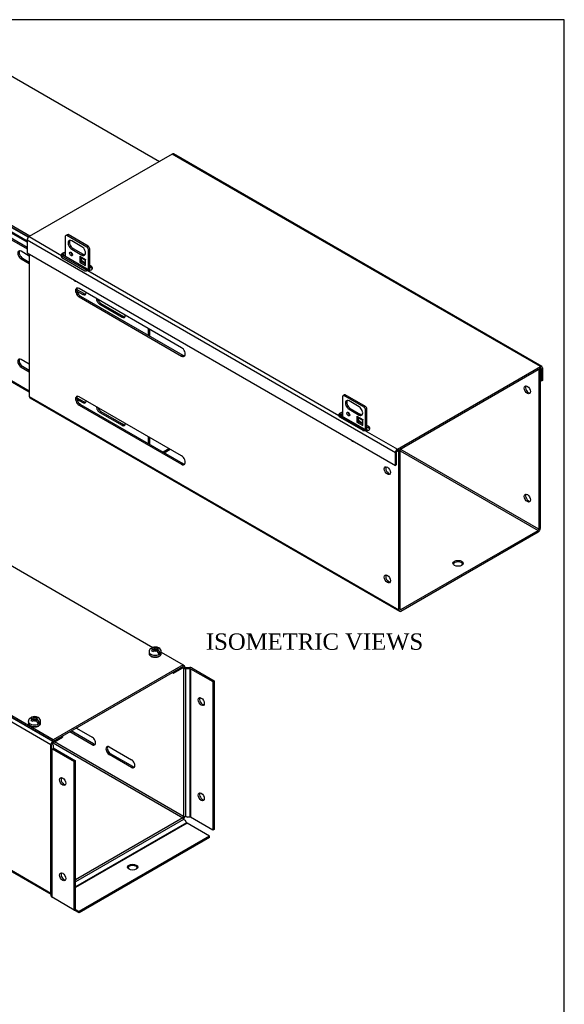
# Model space of a CAD drawing. Header units: inches. Extents: x 0.2 to 89.8, y -0.5 to 59.8.
# Tile 8 of 8: x 73.2 to 89.8, y 29.6 to 59.8. Entities that reach past the tile are written whole.
import ezdxf
from ezdxf.enums import TextEntityAlignment as Align

# ---------------------------------------------------------------- set-up
doc = ezdxf.new("R2010")
doc.units = ezdxf.units.IN
doc.header["$MEASUREMENT"] = 0
for name, color, linetype in [('COM55240', 7, 'Continuous'), ('COM55544-3', 7, 'Continuous'), ('COM55545-3', 7, 'Continuous'), ('COM55546-3', 7, 'Continuous'), ('COM55609-3', 7, 'Continuous'), ('Default', 7, 'Continuous'), ('RVT19019', 7, 'Continuous'), ('SCS19491', 7, 'Continuous')]:
    doc.layers.add(name, color=color, linetype=linetype)
doc.styles.add('SEACAD_Times_New_Roman', font='times.ttf')

# ---------------------------------------------------------------- blocks, each defined once
blk = doc.blocks.new('SE6')
at = {"layer": 'COM55240', "color": 7, "linetype": 'Continuous'}
for p, q in [((74.545, 53.154), (74.545, 52.535)), ((74.603, 53.197), (74.563, 53.174)), ((74.589, 53.18), (74.629, 53.203)), ((75.208, 52.822), (74.589, 53.18)), ((75.248, 52.846), (74.629, 53.203)), ((75.053, 52.835), (74.744, 53.014)), ((74.784, 52.782), (74.744, 52.759)), ((74.744, 52.759), (75.053, 52.58)), ((74.784, 52.782), (75.093, 52.603)), ((75.208, 52.822), (75.248, 52.846)), ((75.252, 52.746), (75.292, 52.769)), ((75.252, 52.127), (75.252, 52.746)), ((75.292, 52.108), (75.292, 52.769)), ((74.987, 52.542), (74.987, 52.363)), ((74.987, 52.542), (74.987, 52.542)), ((74.987, 52.542), (75.164, 52.44)), ((75.164, 52.417), (74.993, 52.515)), ((74.993, 52.515), (75.052, 52.402)), ((75.027, 52.45), (75.027, 52.386)), ((75.093, 52.603), (75.053, 52.58)), ((75.164, 52.261), (75.164, 52.44)), ((75.164, 52.44), (75.164, 52.44)), ((75.027, 52.386), (74.987, 52.363)), ((74.987, 52.363), (75.164, 52.261)), ((75.027, 52.386), (75.164, 52.308)), ((75.052, 52.402), (75.164, 52.337)), ((83.03, 48.255), (83.03, 47.636)), ((83.088, 48.298), (83.048, 48.275)), ((83.074, 48.281), (83.115, 48.304)), ((83.693, 47.923), (83.074, 48.281)), ((83.733, 47.947), (83.115, 48.304)), ((83.538, 47.936), (83.229, 48.115)), ((83.693, 47.923), (83.733, 47.947)), ((83.269, 47.883), (83.229, 47.86)), ((83.229, 47.86), (83.538, 47.681)), ((83.269, 47.883), (83.579, 47.704)), ((83.472, 47.643), (83.472, 47.464)), ((83.472, 47.643), (83.472, 47.643)), ((83.472, 47.643), (83.649, 47.541)), ((83.649, 47.518), (83.478, 47.616)), ((83.478, 47.616), (83.538, 47.503)), ((83.579, 47.704), (83.538, 47.681)), ((83.737, 47.847), (83.778, 47.87)), ((83.737, 47.228), (83.737, 47.847)), ((83.778, 47.209), (83.778, 47.87)), ((83.512, 47.487), (83.472, 47.464)), ((83.472, 47.464), (83.649, 47.362)), ((83.512, 47.551), (83.512, 47.487)), ((83.512, 47.487), (83.649, 47.409)), ((83.538, 47.503), (83.649, 47.438)), ((83.649, 47.362), (83.649, 47.541)), ((83.649, 47.541), (83.649, 47.541))]:
    blk.add_line(p, q, dxfattribs=at)
for centre, major_axis, start_param, end_param in [((74.625, 53.066), (0.063, -0.108), 2.780226, 3.50296), ((74.666, 53.089), (0.063, -0.108), 2.780226, 3.141593), ((74.744, 52.886), (0.078, -0.135), 2.356194, 5.497787), ((74.784, 52.909), (0.078, -0.135), 3.402495, 5.497787), ((75.053, 52.708), (-0.078, 0.135), 2.356194, 5.497787), ((75.171, 52.75), (0.063, -0.108), 1.209429, 1.932163), ((75.212, 52.774), (0.062, -0.108), 1.209429, 1.932163), ((74.762, 52.636), (-0.0313, 0.0541), 0.700868, 2.440725), ((75.048, 52.577), (-0.043, -0.0745), 5.497787, 5.934119), ((75.093, 52.731), (-0.078, 0.135), 2.356194, 2.88069), ((75.224, 52.475), (-0.043, -0.0745), -0.785398, -0.742603), ((83.111, 48.167), (0.063, -0.108), 2.780226, 3.50296), ((83.151, 48.19), (0.063, -0.108), 2.780226, 3.141593), ((83.229, 47.987), (0.078, -0.135), 2.356194, 5.497787), ((83.269, 48.01), (0.078, -0.135), 3.402495, 5.497787), ((83.538, 47.809), (-0.078, 0.135), 2.356194, 5.497787), ((83.657, 47.851), (0.063, -0.108), 1.209429, 1.932163), ((83.697, 47.875), (0.063, -0.108), 1.209429, 1.932163), ((83.247, 47.737), (-0.0313, 0.0541), 0.700868, 2.440725), ((83.533, 47.678), (-0.043, -0.0745), 5.497787, 5.934119), ((83.579, 47.832), (-0.078, 0.135), 2.356194, 2.88069), ((83.71, 47.576), (-0.043, -0.0745), -0.785398, -0.742603)]:
    blk.add_ellipse(centre, major_axis=major_axis, ratio=0.57735, start_param=start_param, end_param=end_param, dxfattribs=at)
for centre, major_axis in [((74.722, 52.613), (-0.0313, 0.0541)), ((83.207, 47.714), (-0.0312, 0.0541))]:
    blk.add_ellipse(centre, major_axis=major_axis, ratio=0.57735, dxfattribs=at)
at = {"layer": 'COM55544-3', "color": 7, "linetype": 'Continuous'}
for p, q in [((73.444, 52.61), (73.444, 48.249)), ((75.213, 52.103), (74.43, 52.555)), ((75.286, 52.107), (74.457, 52.586)), ((78.106, 49.743), (74.969, 51.555)), ((75.009, 51.323), (74.969, 51.3)), ((74.969, 51.3), (78.106, 49.488)), ((75.009, 51.323), (78.147, 49.511)), ((78.147, 49.511), (78.106, 49.488)), ((89.018, 49.078), (89.041, 49.065)), ((89.081, 49.088), (89.041, 49.065)), ((89.041, 49.065), (89.041, 44.19)), ((89.059, 49.101), (89.081, 49.088)), ((89.081, 49.088), (89.081, 44.213)), ((73.444, 48.249), (84.758, 41.717)), ((78.106, 46.431), (74.969, 48.242)), ((73.462, 48.209), (84.775, 41.677)), ((75.009, 48.01), (74.969, 47.987)), ((74.969, 47.987), (78.106, 46.176)), ((75.009, 48.01), (78.147, 46.199)), ((83.691, 47.208), (82.917, 47.655)), ((83.772, 47.208), (82.942, 47.687)), ((83.03, 47.66), (82.963, 47.698)), ((83.802, 47.214), (83.778, 47.228)), ((84.758, 46.592), (84.735, 46.605)), ((84.758, 46.592), (84.798, 46.615)), ((84.758, 41.717), (84.758, 46.592)), ((84.798, 46.615), (84.776, 46.628)), ((89.041, 44.19), (84.796, 46.64)), ((84.798, 41.74), (84.798, 46.615)), ((84.798, 46.592), (89.02, 44.154)), ((78.147, 46.199), (78.106, 46.176)), ((84.818, 41.728), (89.02, 44.154)), ((84.818, 41.682), (89.02, 44.108)), ((84.818, 41.728), (84.798, 41.74))]:
    blk.add_line(p, q, dxfattribs=at)
for centre, major_axis, start_param, end_param in [((74.969, 51.427), (0.078, -0.135), 2.356194, 5.497787), ((75.009, 51.451), (0.078, -0.135), 3.402495, 5.497787), ((78.106, 49.616), (-0.078, 0.135), 2.356194, 5.497787), ((78.147, 49.639), (-0.078, 0.135), 2.356194, 2.88069), ((88.727, 48.476), (0.067, -0.115), 3.44948, 5.975298), ((73.505, 48.284), (0.043, 0.0745), 2.356194, 3.141593), ((74.969, 48.115), (0.078, -0.135), 2.356194, 5.497787), ((75.009, 48.138), (0.078, -0.135), 3.402495, 5.497787), ((78.106, 46.303), (-0.078, 0.135), 2.356194, 5.497787), ((78.147, 46.326), (-0.078, 0.135), 2.356194, 2.88069), ((84.444, 46.003), (-0.067, 0.115), 0.307887, 2.833706), ((88.727, 45.163), (0.067, -0.115), 3.44948, 5.975298), ((89.02, 44.178), (-0.043, -0.0745), 0.785398, 2.356194), ((89.02, 44.178), (-0.0145, -0.0251), 0.785398, 2.356194), ((86.566, 43.099), (0.156, 0), 0.260902, 2.88069), ((84.444, 42.69), (-0.067, 0.115), 0.307887, 2.833706), ((84.818, 41.752), (0.043, 0.0745), 2.356194, 3.926991), ((84.818, 41.752), (0.0145, 0.0251), 2.356194, 3.926991)]:
    blk.add_ellipse(centre, major_axis=major_axis, ratio=0.57735, start_param=start_param, end_param=end_param, dxfattribs=at)
for centre, major_axis in [((88.687, 48.452), (-0.067, 0.115)), ((84.404, 45.98), (-0.067, 0.115)), ((88.687, 45.14), (-0.067, 0.115)), ((86.566, 43.145), (0.156, 0)), ((84.404, 42.667), (-0.067, 0.115))]:
    blk.add_ellipse(centre, major_axis=major_axis, ratio=0.57735, dxfattribs=at)
at = {"layer": 'COM55545-3', "color": 7, "linetype": 'Continuous'}
for p, q in [((77.817, 55.67), (73.438, 53.142)), ((89.086, 49.163), (77.817, 55.67)), ((89.129, 49.168), (77.86, 55.674)), ((84.647, 46.53), (73.378, 53.037)), ((73.378, 53.037), (73.378, 52.648)), ((73.438, 53.142), (74.43, 52.569)), ((73.378, 52.648), (84.647, 46.142)), ((74.43, 52.536), (74.43, 52.569)), ((74.437, 52.502), (75.144, 52.094)), ((75.164, 52.335), (75.027, 52.413)), ((75.347, 52.228), (75.292, 52.26)), ((75.347, 52.182), (75.292, 52.214)), ((75.347, 52.182), (75.347, 52.228)), ((75.231, 52.107), (82.915, 47.67)), ((84.708, 46.635), (89.086, 49.163)), ((84.708, 46.589), (89.086, 49.117)), ((89.086, 49.117), (89.107, 49.105)), ((89.147, 49.128), (89.147, 48.74)), ((89.107, 49.105), (89.107, 48.716)), ((89.107, 48.716), (89.081, 48.731)), ((89.147, 48.74), (89.107, 48.716)), ((82.94, 47.625), (83.647, 47.217)), ((83.649, 47.436), (83.512, 47.514)), ((83.833, 47.329), (83.778, 47.361)), ((83.833, 47.283), (83.778, 47.315)), ((83.833, 47.283), (83.833, 47.329)), ((83.716, 47.208), (84.708, 46.635)), ((84.647, 46.142), (84.647, 46.53)), ((84.687, 46.165), (84.687, 46.553)), ((84.647, 46.142), (84.687, 46.165))]:
    blk.add_line(p, q, dxfattribs=at)
blk.add_arc((82.964, 47.667), 0.0484, 176.0783, 240.1001, dxfattribs=at)
for centre, major_axis, start_param, end_param in [((77.817, 55.6), (-0.043, -0.0745), 3.141593, 3.926991), ((73.438, 53.072), (-0.043, -0.0745), 3.926991, 5.497787), ((74.552, 52.586), (0.125, 0), 1.627395, 3.368395), ((74.552, 52.539), (0.125, 0), 1.627395, 2.914791), ((75.259, 52.177), (-0.125, 0), 1.343994, 3.926991), ((75.259, 52.131), (-0.125, 0), 3.469899, 3.926991), ((89.086, 49.093), (-0.043, -0.0745), 2.356194, 3.926991), ((89.086, 49.093), (-0.0145, -0.0251), 2.356194, 3.926991), ((83.037, 47.687), (0.125, 0), 1.627395, 3.368395), ((83.037, 47.64), (0.125, 0), 1.627395, 2.852191), ((83.744, 47.278), (-0.125, 0), 1.343994, 3.926991), ((83.744, 47.232), (-0.125, 0), 3.469899, 3.926991), ((84.708, 46.565), (0.043, 0.0745), 0.785398, 2.356194), ((84.708, 46.565), (0.0145, 0.0251), 0.785398, 2.356194)]:
    blk.add_ellipse(centre, major_axis=major_axis, ratio=0.57735, start_param=start_param, end_param=end_param, dxfattribs=at)
for points, knots in [([(74.43, 52.569), (74.428, 52.565), (74.426, 52.56), (74.423, 52.549), (74.423, 52.543), (74.423, 52.533), (74.423, 52.53), (74.424, 52.524), (74.425, 52.52), (74.428, 52.511), (74.432, 52.505), (74.437, 52.502)], [0, 0, 0, 0, 0.25, 0.25, 0.5, 0.5, 0.625, 0.625, 0.75, 0.75, 1, 1, 1, 1]), ([(74.436, 52.505), (74.436, 52.505), (74.436, 52.506), (74.435, 52.513), (74.433, 52.524), (74.43, 52.536)], [0.2269972, 0.2269972, 0.2269972, 0.2269972, 0.291325, 0.3959735, 1, 1, 1, 1]), ([(75.144, 52.094), (75.15, 52.091), (75.157, 52.09), (75.167, 52.091), (75.171, 52.092), (75.178, 52.094), (75.182, 52.095), (75.193, 52.098), (75.201, 52.1), (75.216, 52.104), (75.223, 52.106), (75.231, 52.107)], [0, 0, 0, 0, 0.25, 0.25, 0.375, 0.375, 0.5, 0.5, 0.75, 0.75, 1, 1, 1, 1]), ([(83.647, 47.217), (83.651, 47.215), (83.655, 47.213), (83.665, 47.21), (83.671, 47.209), (83.682, 47.208), (83.689, 47.208), (83.702, 47.208), (83.709, 47.208), (83.716, 47.208)], [0, 0, 0, 0, 0.25, 0.25, 0.5, 0.5, 0.75, 0.75, 1, 1, 1, 1])]:
    blk.add_open_spline(points, degree=3, knots=knots, dxfattribs=at)
at = {"layer": 'COM55546-3', "color": 7, "linetype": 'Continuous'}
for p, q in [((73.378, 53.004), (67.994, 56.112)), ((68.055, 56.218), (73.415, 53.123)), ((73.378, 52.972), (72.449, 53.508)), ((72.449, 53.304), (73.378, 52.768)), ((72.49, 53.327), (73.378, 52.815)), ((73.444, 52.548), (73.194, 52.693)), ((73.234, 52.486), (73.194, 52.463)), ((73.194, 52.463), (73.444, 52.319)), ((73.234, 52.486), (73.444, 52.365)), ((67.994, 51.569), (73.444, 48.423)), ((68.012, 51.53), (73.444, 48.394)), ((74.899, 51.525), (75.121, 51.397)), ((74.903, 51.477), (75.081, 51.374)), ((75.121, 51.397), (75.081, 51.374)), ((75.638, 51.098), (75.598, 51.075)), ((75.598, 51.075), (76.283, 50.679)), ((75.638, 51.098), (76.324, 50.703)), ((76.324, 50.703), (76.283, 50.679)), ((77.09, 50.122), (77.09, 50.33)), ((77.13, 50.098), (77.13, 50.307)), ((73.444, 49.237), (73.194, 49.381)), ((73.234, 49.175), (73.194, 49.152)), ((73.194, 49.152), (73.444, 49.008)), ((73.234, 49.175), (73.444, 49.054)), ((74.899, 48.214), (75.121, 48.086)), ((74.902, 48.166), (75.081, 48.062)), ((75.121, 48.086), (75.081, 48.062)), ((75.638, 47.787), (75.598, 47.764)), ((75.598, 47.764), (76.283, 47.368)), ((75.638, 47.787), (76.324, 47.392)), ((76.324, 47.392), (76.283, 47.368)), ((77.09, 46.809), (77.09, 47.018)), ((77.13, 46.786), (77.13, 46.994)), ((77.536, 46.552), (77.716, 46.656)), ((77.576, 46.528), (77.757, 46.633))]:
    blk.add_line(p, q, dxfattribs=at)
for centre, major_axis, start_param, end_param in [((73.194, 52.578), (0.07, -0.122), 2.356194, 5.497787), ((73.234, 52.601), (0.07, -0.122), 3.432549, 5.497787), ((75.081, 51.488), (-0.07, 0.122), 2.356194, 3.941226), ((75.121, 51.511), (-0.07, 0.122), 2.356194, 2.850636), ((75.598, 51.19), (0.07, -0.122), 3.912755, 5.497787), ((75.638, 51.213), (0.07, -0.122), 4.329207, 5.497787), ((76.283, 50.794), (-0.07, 0.122), 2.356194, 3.941226), ((76.324, 50.817), (-0.07, 0.122), 2.356194, 2.850636), ((73.194, 49.267), (0.07, -0.122), 2.356194, 5.497787), ((73.234, 49.29), (0.07, -0.122), 3.432549, 5.497787), ((75.081, 48.177), (-0.07, 0.122), 2.356194, 3.92877), ((75.121, 48.2), (-0.07, 0.122), 2.356194, 2.850636), ((75.598, 47.879), (0.07, -0.122), 3.925211, 5.497787), ((75.638, 47.902), (0.07, -0.122), 4.342783, 5.497787), ((76.283, 47.483), (-0.07, 0.122), 2.356194, 3.92877), ((76.324, 47.506), (-0.07, 0.122), 2.356194, 2.850636)]:
    blk.add_ellipse(centre, major_axis=major_axis, ratio=0.57735, start_param=start_param, end_param=end_param, dxfattribs=at)
at = {"layer": 'COM55609-3', "color": 7, "linetype": 'Continuous'}
for p, q in [((72.787, 58.123), (77.427, 55.445)), ((73.456, 53.152), (68.051, 56.272)), ((73.419, 53.127), (68.051, 56.225))]:
    blk.add_line(p, q, dxfattribs=at)
at = {"layer": 'RVT19019', "color": 7, "linetype": 'Continuous'}
for centre in [(74.83, 51.883), (83.315, 46.984)]:
    blk.add_ellipse(centre, major_axis=(-0.0525, 0.0909), ratio=0.57735, start_param=1.815095, end_param=2.897294, dxfattribs=at)
for points, knots in [([(74.784, 51.836), (74.785, 51.835), (74.791, 51.826), (74.805, 51.81), (74.822, 51.796), (74.831, 51.79), (74.834, 51.788)], [0.90197737, 0.90197737, 0.90197737, 0.90197737, 0.90775151, 0.94660507, 0.98580383, 1, 1, 1, 1]), ([(74.834, 51.788), (74.838, 51.786), (74.849, 51.78), (74.868, 51.775), (74.881, 51.775), (74.887, 51.776)], [0, 0, 0, 0, 0.02119426, 0.06118687, 0.09237649, 0.09237649, 0.09237649, 0.09237649]), ([(83.269, 46.937), (83.27, 46.936), (83.276, 46.927), (83.29, 46.911), (83.307, 46.897), (83.316, 46.891), (83.319, 46.889)], [0.90197737, 0.90197737, 0.90197737, 0.90197737, 0.90775151, 0.94660507, 0.98580383, 1, 1, 1, 1]), ([(83.319, 46.889), (83.324, 46.887), (83.335, 46.881), (83.353, 46.876), (83.367, 46.876), (83.373, 46.877)], [0, 0, 0, 0, 0.02119426, 0.06118687, 0.09237649, 0.09237649, 0.09237649, 0.09237649])]:
    blk.add_open_spline(points, degree=3, knots=knots, dxfattribs=at)
blk = doc.blocks.new('SE7')
at = {"layer": 'COM55546-3', "color": 7, "linetype": 'Continuous'}
for p, q in [((68.475, 40.984), (74.166, 37.698)), ((74.105, 37.593), (68.475, 40.844)), ((77.822, 39.8), (77.854, 39.781)), ((77.854, 39.781), (78.147, 39.95)), ((77.854, 39.818), (77.854, 39.781)), ((78.147, 39.95), (78.167, 39.938)), ((78.19, 40.001), (78.151, 40.024)), ((78.167, 39.938), (78.208, 39.962)), ((78.167, 39.938), (78.167, 35.395)), ((78.228, 39.957), (78.357, 39.957)), ((78.228, 39.924), (78.357, 39.924)), ((78.228, 39.924), (78.228, 35.407)), ((78.357, 39.924), (78.357, 35.376)), ((78.378, 39.919), (79.06, 39.525)), ((78.378, 39.919), (78.378, 35.371)), ((78.418, 39.942), (79.1, 39.549)), ((79.06, 39.525), (79.1, 39.549)), ((79.06, 39.525), (79.06, 34.977)), ((79.1, 39.549), (79.1, 35)), ((75.372, 37.594), (74.687, 37.99)), ((75.412, 37.618), (74.728, 38.013)), ((74.886, 38.104), (75.372, 37.824)), ((74.166, 37.652), (74.459, 37.821)), ((74.166, 37.698), (74.171, 37.701)), ((78.167, 35.395), (74.212, 37.679)), ((74.459, 37.858), (74.459, 37.821)), ((74.145, 37.616), (74.105, 37.593)), ((74.105, 33.05), (74.105, 37.593)), ((74.114, 37.581), (74.114, 37.507)), ((74.114, 32.958), (74.114, 37.507)), ((74.139, 37.472), (74.821, 37.078)), ((74.139, 32.923), (74.139, 37.472)), ((74.171, 37.655), (78.147, 35.36)), ((74.171, 37.581), (74.171, 37.507)), ((74.179, 37.495), (74.861, 37.101)), ((75.372, 37.594), (75.412, 37.618)), ((75.889, 37.525), (76.574, 37.13)), ((74.861, 37.101), (74.821, 37.078)), ((74.821, 32.53), (74.821, 37.078)), ((74.861, 32.553), (74.861, 37.101)), ((75.889, 37.296), (75.929, 37.319)), ((76.574, 36.9), (75.889, 37.296)), ((76.614, 36.924), (75.929, 37.319)), ((76.574, 36.9), (76.614, 36.924)), ((68.475, 36.3), (74.105, 33.05)), ((68.475, 36.271), (74.114, 33.016)), ((78.147, 35.36), (74.861, 33.463)), ((78.167, 35.301), (74.861, 33.392)), ((78.221, 35.271), (78.167, 35.301)), ((78.259, 35.205), (78.221, 35.271)), ((78.228, 35.407), (78.282, 35.376)), ((78.357, 35.376), (78.282, 35.376)), ((79.06, 34.977), (78.378, 35.371)), ((78.259, 35.205), (74.861, 33.243)), ((78.273, 35.19), (74.861, 33.22)), ((78.955, 34.796), (78.273, 35.19)), ((79.1, 35), (79.06, 34.977)), ((78.955, 34.796), (74.966, 32.493)), ((78.955, 34.749), (74.966, 32.446)), ((78.955, 34.749), (78.955, 34.796)), ((74.105, 33.05), (74.114, 33.055)), ((74.821, 32.53), (74.139, 32.923)), ((74.821, 32.53), (74.861, 32.553)), ((74.861, 32.553), (74.966, 32.493)), ((74.966, 32.446), (74.821, 32.53)), ((74.966, 32.446), (74.966, 32.493))]:
    blk.add_line(p, q, dxfattribs=at)
for centre, start, end in [((78.008, 35.278), 8.281, 30.4271), ((78.169, 35.556), 269.5729, 291.719)]:
    blk.add_arc(centre, 0.161, start, end, dxfattribs=at)
for centre, major_axis, start_param, end_param in [((78.147, 39.927), (-0.0145, -0.0251), 2.356194, 3.926991), ((78.147, 39.927), (-0.043, -0.0745), 2.356194, 3.868676), ((78.228, 39.974), (-0.086, 0), 0.785398, 1.570796), ((78.228, 39.974), (-0.029, 0), 0.785398, 1.570796), ((78.357, 39.907), (0.086, 0), 0.785398, 1.570796), ((78.357, 39.907), (0.029, 0), 0.785398, 1.570796), ((78.747, 38.936), (0.066, -0.115), 3.44948, 5.975298), ((74.166, 37.628), (0.043, 0.0745), 0.785398, 2.356194), ((75.372, 37.709), (-0.07, 0.122), 2.356194, 5.497787), ((74.085, 37.581), (0.029, 0), 0, 0.785398), ((74.2, 37.507), (-0.086, 0), 0, 0.785398), ((74.166, 37.628), (0.0145, 0.0251), 0.785398, 2.356194), ((74.085, 37.581), (0.086, 0), 0, 0.785398), ((74.2, 37.507), (-0.029, 0), 0, 0.785398), ((75.412, 37.732), (-0.07, 0.122), 2.356194, 2.850636), ((75.889, 37.411), (0.07, -0.122), 2.356194, 5.497787), ((75.929, 37.434), (0.07, -0.122), 3.432549, 5.497787), ((76.574, 37.015), (-0.07, 0.122), 2.356194, 5.497787), ((76.614, 37.038), (-0.07, 0.122), 2.356194, 2.850636), ((74.508, 36.489), (-0.066, 0.115), 0.307887, 2.833706), ((78.747, 36.021), (0.066, -0.115), 3.44948, 5.975298), ((78.147, 35.383), (-0.0145, -0.0251), 0.785398, 2.356194), ((78.147, 35.383), (-0.043, -0.0745), 1.029741, 2.111868), ((78.357, 35.359), (0.029, 0), 0.785398, 1.570796), ((78.273, 35.213), (0.0145, -0.0251), 4.712389, 5.497787), ((76.607, 33.802), (0.156, 0), 0.260902, 2.88069), ((74.508, 33.574), (-0.067, 0.115), 0.307887, 2.833706), ((74.166, 33.085), (0.043, 0.0745), 2.356194, 2.891087), ((74.2, 32.958), (0.086, 0), 3.141593, 3.926991)]:
    blk.add_ellipse(centre, major_axis=major_axis, ratio=0.57735, start_param=start_param, end_param=end_param, dxfattribs=at)
for centre, major_axis in [((78.706, 38.913), (0.066, -0.115)), ((74.467, 36.466), (-0.066, 0.115)), ((78.706, 35.998), (0.066, -0.115)), ((76.607, 33.848), (-0.156, 0)), ((74.467, 33.55), (-0.067, 0.115))]:
    blk.add_ellipse(centre, major_axis=major_axis, ratio=0.57735, dxfattribs=at)
blk.add_open_spline([(74.105, 33.05), (74.111, 33.055), (74.114, 33.06), (74.114, 33.064)], degree=3, dxfattribs=at)
at = {"layer": 'COM55609-3', "color": 7, "linetype": 'Continuous'}
for p, q in [((72.414, 43.348), (77.22, 40.573)), ((74.179, 37.743), (68.475, 41.036)), ((74.179, 37.696), (68.475, 40.99)), ((77.483, 40.421), (78.151, 40.036)), ((78.151, 40.036), (74.179, 37.743)), ((78.151, 39.989), (74.179, 37.696)), ((78.151, 40.036), (78.151, 39.989)), ((74.179, 37.696), (74.179, 37.743))]:
    blk.add_line(p, q, dxfattribs=at)
at = {"layer": 'SCS19491', "color": 7, "linetype": 'Continuous'}
for p, q in [((77.108, 40.438), (77.108, 40.389)), ((77.189, 40.471), (77.233, 40.448)), ((77.209, 40.537), (77.251, 40.513)), ((77.251, 40.513), (77.209, 40.487)), ((77.233, 40.448), (77.251, 40.462)), ((77.251, 40.513), (77.251, 40.462)), ((77.283, 40.482), (77.251, 40.501)), ((77.251, 40.462), (77.293, 40.489)), ((77.292, 40.539), (77.252, 40.562)), ((77.332, 40.564), (77.292, 40.539)), ((77.292, 40.488), (77.292, 40.539)), ((77.293, 40.489), (77.34, 40.462)), ((77.334, 40.504), (77.302, 40.484)), ((77.354, 40.573), (77.332, 40.564)), ((77.334, 40.514), (77.378, 40.542)), ((77.383, 40.486), (77.334, 40.514)), ((77.334, 40.514), (77.334, 40.465)), ((77.398, 40.55), (77.354, 40.573)), ((77.354, 40.527), (77.354, 40.573)), ((77.447, 40.388), (77.375, 40.429)), ((77.483, 40.389), (77.483, 40.438)), ((73.415, 38.306), (73.415, 38.257)), ((73.495, 38.338), (73.539, 38.315)), ((73.515, 38.405), (73.557, 38.381)), ((73.557, 38.381), (73.515, 38.354)), ((73.539, 38.315), (73.557, 38.329)), ((73.557, 38.381), (73.557, 38.33)), ((73.589, 38.35), (73.557, 38.368)), ((73.557, 38.329), (73.6, 38.356)), ((73.598, 38.406), (73.558, 38.429)), ((73.638, 38.431), (73.598, 38.406)), ((73.598, 38.355), (73.598, 38.406)), ((73.6, 38.356), (73.646, 38.329)), ((73.64, 38.371), (73.608, 38.351)), ((73.66, 38.441), (73.638, 38.431)), ((73.64, 38.382), (73.685, 38.409)), ((73.689, 38.354), (73.64, 38.382)), ((73.64, 38.382), (73.64, 38.333)), ((73.704, 38.418), (73.66, 38.441)), ((73.66, 38.394), (73.66, 38.441)), ((73.753, 38.255), (73.681, 38.297)), ((73.79, 38.257), (73.79, 38.306))]:
    blk.add_line(p, q, dxfattribs=at)
for centre, radius, start, end in [((77.239, 40.437), 0.131, 128.3567, 179.3774), ((77.269, 40.391), 0.113, 122.3801, 135.361), ((77.296, 40.343), 0.241, 61.86, 111.0161), ((77.263, 40.341), 0.144, 9.0275, 57.3569), ((77.414, 40.486), 0.0663, 104.2365, 122.8956), ((77.305, 40.365), 0.144, 9.0278, 57.3565), ((77.347, 40.436), 0.136, 1.0796, 62.4816), ((73.545, 38.304), 0.131, 128.3567, 179.3774), ((73.575, 38.259), 0.113, 122.3801, 135.361), ((73.602, 38.211), 0.241, 61.86, 111.0161), ((73.569, 38.208), 0.144, 9.0275, 57.3569), ((73.721, 38.354), 0.0663, 104.2365, 122.8956), ((73.611, 38.233), 0.144, 9.0278, 57.3565), ((73.653, 38.303), 0.136, 1.0796, 62.4816)]:
    blk.add_arc(centre, radius, start, end, dxfattribs=at)
for centre, major_axis, start_param, end_param in [((77.296, 40.438), (0.188, 0), 3.141233, 6.283185), ((77.296, 40.389), (-0.188, 0), 0, 3.141593), ((77.296, 40.512), (0.0975, 0), 2.668961, 3.601967), ((77.296, 40.512), (-0.0975, 0), 1.086759, 2.043428), ((77.296, 40.512), (0.0975, 0), 1.189355, 2.043428), ((77.296, 40.512), (-0.0975, 0), 2.668961, 3.704562), ((77.296, 40.451), (0.186, 0), 5.336001, 5.659573), ((77.296, 40.438), (0.188, 0), 0, 0.000351), ((73.602, 38.306), (0.188, 0), 3.141233, 6.283185), ((73.602, 38.379), (0.0975, 0), 2.668961, 3.601967), ((73.602, 38.379), (-0.0975, 0), 1.086759, 2.043428), ((73.602, 38.379), (0.0975, 0), 1.189355, 2.043428), ((73.602, 38.379), (-0.0975, 0), 2.668961, 3.704562), ((73.602, 38.306), (0.188, 0), 0, 0.000351), ((73.602, 38.257), (-0.188, 0), 0, 3.141593), ((73.602, 38.318), (0.186, 0), 5.336001, 5.659573)]:
    blk.add_ellipse(centre, major_axis=major_axis, ratio=0.57735, start_param=start_param, end_param=end_param, dxfattribs=at)
for points, knots in [([(77.109, 40.389), (77.109, 40.388), (77.108, 40.38), (77.112, 40.363), (77.123, 40.341), (77.139, 40.322), (77.156, 40.309), (77.166, 40.303), (77.169, 40.301)], [0, 0, 0, 0, 0.026647, 0.250109, 0.472044, 0.700337, 0.938705, 1, 1, 1, 1]), ([(77.158, 40.54), (77.158, 40.54), (77.159, 40.54), (77.162, 40.542), (77.164, 40.544), (77.17, 40.546), (77.173, 40.546), (77.18, 40.547), (77.183, 40.547), (77.191, 40.545), (77.194, 40.544), (77.202, 40.541), (77.205, 40.54), (77.209, 40.537)], [0.3580859, 0.3580859, 0.3580859, 0.3580859, 0.375, 0.375, 0.5, 0.5, 0.625, 0.625, 0.75, 0.75, 0.875, 0.875, 1, 1, 1, 1]), ([(77.169, 40.301), (77.174, 40.298), (77.187, 40.291), (77.214, 40.281), (77.248, 40.274), (77.284, 40.27), (77.32, 40.271), (77.355, 40.276), (77.389, 40.285), (77.419, 40.298), (77.445, 40.315), (77.464, 40.334), (77.477, 40.356), (77.483, 40.375), (77.483, 40.386), (77.483, 40.391)], [0, 0, 0, 0, 0.04543, 0.130111, 0.214543, 0.298714, 0.382791, 0.467015, 0.551598, 0.636833, 0.722921, 0.809487, 0.885169, 0.958158, 1, 1, 1, 1]), ([(77.252, 40.562), (77.248, 40.564), (77.244, 40.566), (77.237, 40.569), (77.233, 40.57), (77.226, 40.571), (77.222, 40.571), (77.216, 40.571), (77.213, 40.57), (77.207, 40.568), (77.204, 40.567), (77.199, 40.563), (77.197, 40.561), (77.193, 40.555), (77.191, 40.552), (77.19, 40.548), (77.189, 40.547), (77.189, 40.546)], [0, 0, 0, 0, 0.125, 0.125, 0.25, 0.25, 0.375, 0.375, 0.5, 0.5, 0.625, 0.625, 0.75, 0.75, 0.875, 0.875, 0.9106006, 0.9106006, 0.9106006, 0.9106006]), ([(73.464, 38.407), (73.465, 38.407), (73.465, 38.407), (73.468, 38.409), (73.47, 38.411), (73.476, 38.413), (73.479, 38.414), (73.486, 38.414), (73.489, 38.414), (73.497, 38.413), (73.5, 38.412), (73.508, 38.409), (73.511, 38.407), (73.515, 38.405)], [0.3580859, 0.3580859, 0.3580859, 0.3580859, 0.375, 0.375, 0.5, 0.5, 0.625, 0.625, 0.75, 0.75, 0.875, 0.875, 1, 1, 1, 1]), ([(73.558, 38.429), (73.554, 38.431), (73.55, 38.433), (73.543, 38.436), (73.539, 38.437), (73.532, 38.438), (73.528, 38.439), (73.522, 38.438), (73.519, 38.438), (73.513, 38.435), (73.51, 38.434), (73.505, 38.43), (73.503, 38.428), (73.499, 38.423), (73.498, 38.42), (73.496, 38.415), (73.495, 38.414), (73.495, 38.413)], [0, 0, 0, 0, 0.125, 0.125, 0.25, 0.25, 0.375, 0.375, 0.5, 0.5, 0.625, 0.625, 0.75, 0.75, 0.875, 0.875, 0.9106006, 0.9106006, 0.9106006, 0.9106006]), ([(73.415, 38.256), (73.415, 38.255), (73.414, 38.247), (73.418, 38.23), (73.429, 38.209), (73.445, 38.189), (73.462, 38.176), (73.472, 38.17), (73.475, 38.169)], [0, 0, 0, 0, 0.026647, 0.250109, 0.472044, 0.700337, 0.938705, 1, 1, 1, 1]), ([(73.475, 38.169), (73.48, 38.166), (73.493, 38.159), (73.52, 38.149), (73.554, 38.141), (73.59, 38.137), (73.626, 38.138), (73.661, 38.143), (73.695, 38.152), (73.725, 38.165), (73.751, 38.182), (73.77, 38.202), (73.783, 38.223), (73.789, 38.242), (73.789, 38.253), (73.789, 38.258)], [0, 0, 0, 0, 0.04543, 0.130111, 0.214543, 0.298714, 0.382791, 0.467015, 0.551598, 0.636833, 0.722921, 0.809487, 0.885169, 0.958158, 1, 1, 1, 1])]:
    blk.add_open_spline(points, degree=3, knots=knots, dxfattribs=at)
blk = doc.blocks.new('BORDER')
at = {"layer": 'Default', "color": 7, "linetype": 'Continuous'}
for p, q in [((0, 27.86), (-41.86, 27.86)), ((0, 0), (0, 27.86))]:
    blk.add_line(p, q, dxfattribs=at)

msp = doc.modelspace()

# ---------------------------------------------------------------- block references
at = {"layer": 'Default', "color": 7, "xscale": 2.14, "yscale": 2.14, "zscale": 2.14}
msp.add_blockref('BORDER', (89.818, 0.161), dxfattribs=at)
at = {"layer": 'Default'}
for name in ['SE6', 'SE7']:
    msp.add_blockref(name, (0, 0), dxfattribs=at)

# ---------------------------------------------------------------- texts
at = {"layer": 'Default', "color": 7, "linetype": 'Continuous', "style": 'SEACAD_Times_New_Roman'}
msp.add_text('ISOMETRIC VIEWS', height=0.5, dxfattribs=at).set_placement((78.85, 40.999), align=Align.TOP_LEFT)

doc.saveas('drawing.dxf')
